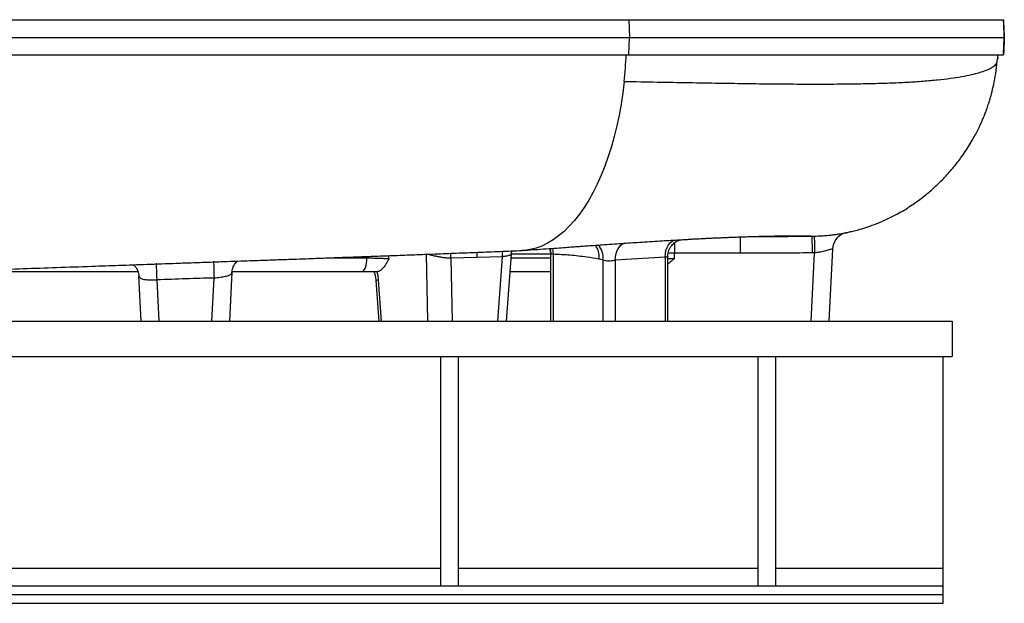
# Model space of a CAD drawing. Header units: millimetres. Extents: x 2416 to 4595, y 822 to 5880.
# Tile 4 of 11: x 3478 to 4595, y 822 to 1484. Entities that reach past the tile are written whole.
import ezdxf

# ---------------------------------------------------------------- set-up
doc = ezdxf.new("R2010")
doc.units = ezdxf.units.MM
doc.header["$LTSCALE"] = 2

msp = doc.modelspace()

# ---------------------------------------------------------------- linework, layer by layer
at = {"color": 7, "linetype": 'Continuous', "lineweight": 25}
for p, q in [((4169.2, 1484.4), (4169.8, 1464.4)), ((4169.2, 1484.4), (4169.3, 1484.4)), ((4169.3, 1484.4), (4169.8, 1464.4)), ((4169.2, 1444.4), (4169.8, 1464.4)), ((4169.3, 1444.4), (4169.8, 1464.4)), ((4169.8, 1464.4), (4169.8, 1464.4)), ((4169.2, 1444.4), (4169.3, 1444.4)), ((4587.8, 1441.7), (4587.8, 1444.4)), ((4587.8, 1441.7), (4587.8, 1439.9)), ((4587.3, 1437.4), (4587.6, 1440.1)), ((4587.7, 1439.9), (4587.8, 1439.9)), ((4416.3, 1242.9), (4416.2, 1242.9)), ((4295.4, 1238.4), (4295.4, 1219.5)), ((3941.3, 1142.4), (3939.8, 1218.4)), ((4030.6, 1142.4), (4036, 1218.5)), ((4080.3, 1218.4), (4080.3, 1142.4)), ((4083.2, 1218.3), (4083.2, 1142.4)), ((4295.4, 1219.5), (4221.1, 1219.5)), ((4376.1, 1142.4), (4380.1, 1219.9)), ((4380.1, 1219.9), (4377.2, 1219.9)), ((4400.3, 1224.3), (4396, 1142.4)), ((3996.9, 1214.5), (3967.2, 1213.9)), ((3967.2, 1213.9), (3968.6, 1142.4)), ((4025.8, 1215.5), (3996.9, 1214.5)), ((4020.6, 1142.4), (4025.8, 1215.5)), ((4139.8, 1211.9), (4135, 1212.8)), ((4139.8, 1211.9), (4139.8, 1142.4)), ((4210.5, 1214.9), (4153.9, 1211.5)), ((4153.9, 1211.5), (4153.9, 1142.4)), ((4210.5, 1214.9), (4210.5, 1142.4)), ((4213.4, 1142.4), (4213.4, 1215.7)), ((3612.4, 1198.4), (3466.1, 1198.4)), ((3718.9, 1197.9), (3716, 1142.4)), ((3866, 1198.4), (3719, 1198.4)), ((3883.4, 1198.4), (3883.1, 1198.4)), ((4080.3, 1198.4), (4034.6, 1198.4)), ((3616, 1142.4), (3613.4, 1193.7)), ((3633.6, 1189.3), (3636, 1142.4)), ((3696.1, 1142.4), (3698.6, 1191.4)), ((3882.2, 1188.5), (3885.6, 1142.4)), ((3884.9, 1188.9), (3888.3, 1142.4)), ((2796, 1142.4), (4536, 1142.4)), ((4536, 1142.4), (4536, 1102.4)), ((3376, 1102.4), (3956, 1102.4)), ((3956, 842.4), (3956, 1102.4)), ((3956, 1102.4), (3976, 1102.4)), ((3976, 842.4), (3976, 1102.4)), ((3976, 1102.4), (4316, 1102.4)), ((4316, 842.4), (4316, 1102.4)), ((4316, 1102.4), (4336, 1102.4)), ((4336, 842.4), (4336, 1102.4)), ((4336, 1102.4), (4526, 1102.4)), ((4526, 862.4), (4526, 1102.4)), ((4526, 1102.4), (4536, 1102.4)), ((4526, 842.4), (4526, 862.4)), ((2806, 842.4), (4526, 842.4)), ((4526, 832.4), (4526, 842.4)), ((2806, 832.4), (4526, 832.4)), ((4526, 822.4), (4526, 832.4)), ((2806, 822.4), (4526, 822.4))]:
    msp.add_line(p, q, dxfattribs=at)
at = {"color": 8, "linetype": 'Continuous', "lineweight": 25}
for p, q in [((4221.1, 1231.6), (4221.1, 1219.5)), ((4080.3, 1218.4), (4036, 1218.4)), ((4080.8, 1218.4), (4080.3, 1218.4)), ((3832.3, 1214.4), (3872.1, 1214.4)), ((4035.7, 1214.4), (4080.3, 1214.4)), ((3376, 862.4), (3956, 862.4)), ((3976, 862.4), (4316, 862.4)), ((4336, 862.4), (4526, 862.4))]:
    msp.add_line(p, q, dxfattribs=at)
at = {"color": 7, "linetype": 'Continuous', "lineweight": 25, "flags": 128}
for points in [[(4164, 1414.4), (4162.4, 1401.5), (4160.5, 1388.7), (4158.2, 1376.2), (4155.6, 1363.9), (4152.7, 1352), (4149.5, 1340.4), (4145.9, 1329.1), (4142, 1318.3), (4137.8, 1307.9), (4133.4, 1298), (4128.7, 1288.6), (4123.7, 1279.7), (4118.5, 1271.4), (4113.1, 1263.7), (4107.5, 1256.6), (4101.7, 1250.1), (4095.7, 1244.2), (4089.5, 1239.1), (4083.3, 1234.6), (4076.9, 1230.8), (4070.4, 1227.7), (4063.9, 1225.3), (4057.3, 1223.7), (4050.6, 1222.8), (4048.1, 1222.6)], [(4379.6, 1238.9), (4379.7, 1238.5), (4379.7, 1237.4), (4379.7, 1235.7), (4379.8, 1233.4), (4379.9, 1230.5), (4380, 1227.2), (4380, 1223.7), (4380.1, 1219.9)], [(4079.2, 1224.9), (4079.9, 1222.3), (4080.3, 1218.4)], [(3866, 1198.4), (3867.1, 1198.7), (3868.3, 1199.6), (3869.3, 1201.1), (3870.3, 1203.1), (3871, 1205.5), (3871.6, 1208.3), (3871.9, 1211.3), (3872.1, 1214.4)]]:
    msp.add_lwpolyline(points, dxfattribs=at)
at = {"color": 8, "linetype": 'Continuous', "lineweight": 25, "flags": 128}
for points in [[(4153.9, 1211.5), (4154.1, 1215.4), (4154.8, 1219.2), (4156, 1222.6), (4157.7, 1225.7), (4159.7, 1228.2), (4162.1, 1230), (4164.8, 1231.1), (4165, 1231.2)], [(4210.5, 1214.9), (4210.7, 1218.8), (4211.4, 1222.5), (4212.6, 1226), (4214.3, 1229), (4216.4, 1231.5), (4218.8, 1233.4), (4221.4, 1234.5), (4222.4, 1234.7)], [(4307.4, 1238.4), (4322.5, 1238.5), (4349.5, 1238.6), (4377, 1238.8), (4377, 1238.8), (4377, 1238.8)], [(3967.2, 1213.9), (3967.4, 1217.6), (3967.6, 1219.5)], [(4025.8, 1215.5), (4026, 1219.6), (4026.4, 1221.8)], [(4079.8, 1225), (4080.5, 1222.3), (4080.8, 1218.4)], [(4082.5, 1225.2), (4083, 1222.2), (4083.2, 1218.3)], [(3632.8, 1208.3), (3632.9, 1208.1), (3632.9, 1207.3), (3633, 1205.6), (3633, 1203.3), (3633.2, 1200.4), (3633.3, 1197), (3633.4, 1193.3), (3633.6, 1189.3)], [(3698, 1210.4), (3698, 1210.2), (3698.1, 1209.3), (3698.1, 1207.7), (3698.2, 1205.4), (3698.3, 1202.5), (3698.4, 1199.1), (3698.5, 1195.4), (3698.6, 1191.4)]]:
    msp.add_lwpolyline(points, dxfattribs=at)
at = {"color": 7, "linetype": 'Continuous', "lineweight": 25}
for centre, radius, start, end in [((3694.7, 1463.9), 471.9, 353.9826, 357.6354), ((4420.3, 1223.3), 20, 144.1495, 176.9998)]:
    msp.add_arc(centre, radius, start, end, dxfattribs=at)
at = {"color": 8, "linetype": 'Continuous', "lineweight": 25}
for centre, radius, start, end in [((4420.3, 1223.3), 20, 101.6147, 144.1487), ((4120.1, 1215), 19.9, 350.9065, 44.8253), ((4223.5, 862.9), 356.6, 90.3788, 91.5634), ((3885, 1179.1), 9.81, 91.0634, 106.7691)]:
    msp.add_arc(centre, radius, start, end, dxfattribs=at)
at = {"color": 7, "linetype": 'Continuous', "lineweight": 25}
msp.add_ellipse((3666, -192.7), major_axis=(0, 10685.4), ratio=0.052408, start_param=4.844383, end_param=4.844938, dxfattribs=at)
at = {"color": 8, "linetype": 'Continuous', "lineweight": 25}
for centre, major_axis, ratio, start_param, end_param in [((3666, -193.8), (-468, 10685.4), 0.02522, 4.843456, 4.843592), ((3683.3, -192.7), (-485.3, 10685.4), 0.02615, 4.843195, 4.843496)]:
    msp.add_ellipse(centre, major_axis=major_axis, ratio=ratio, start_param=start_param, end_param=end_param, dxfattribs=at)
at = {"color": 7, "linetype": 'Continuous', "lineweight": 25}
for points, knots in [([(3084.6, 1484.4), (3096.8, 1484.4), (3121.1, 1484.4), (3158.6, 1484.4), (3196.7, 1484.4), (3236, 1484.4), (3276.3, 1484.4), (3317.7, 1484.4), (3359.6, 1484.4), (3401.9, 1484.4), (3444.5, 1484.4), (3487.4, 1484.4), (3530.6, 1484.4), (3574.2, 1484.4), (3618.3, 1484.4), (3662.9, 1484.4), (3707.3, 1484.4), (3751.2, 1484.4), (3794.4, 1484.4), (3837.1, 1484.4), (3879.3, 1484.4), (3921.7, 1484.4), (3964.4, 1484.4), (4007.1, 1484.4), (4049, 1484.4), (4090.2, 1484.4), (4130.4, 1484.4), (4156.3, 1484.4), (4169.2, 1484.4)], [0, 0, 0, 0, 0.036607, 0.073244, 0.109881, 0.146488, 0.184426, 0.222396, 0.260366, 0.298304, 0.336238, 0.374206, 0.412173, 0.450107, 0.489133, 0.528194, 0.567255, 0.606281, 0.644389, 0.682531, 0.720673, 0.758781, 0.79892, 0.839136, 0.879391, 0.919646, 0.959861, 1, 1, 1, 1]), ([(4169.3, 1484.4), (4176.1, 1484.4), (4189.7, 1484.4), (4216.6, 1484.4), (4249.3, 1484.4), (4287, 1484.4), (4322.9, 1484.4), (4356.8, 1484.4), (4388.8, 1484.4), (4418.7, 1484.4), (4446.5, 1484.4), (4472, 1484.4), (4495.4, 1484.4), (4514.9, 1484.4), (4531, 1484.4), (4544.3, 1484.4), (4556, 1484.4), (4566.5, 1484.4), (4575.4, 1484.4), (4582.8, 1484.4), (4588.4, 1484.4), (4592.5, 1484.4), (4593.7, 1484.4), (4594.4, 1484.4)], [0, 0, 0, 0, 0.027305, 0.054609, 0.109573, 0.164615, 0.219657, 0.274621, 0.329311, 0.384001, 0.438691, 0.493382, 0.548071, 0.60276, 0.645473, 0.688223, 0.730974, 0.773687, 0.818392, 0.86314, 0.907888, 0.952593, 1, 1, 1, 1]), ([(4594.4, 1484.4), (4594.4, 1482.7), (4594.5, 1479.3), (4594.8, 1472.5), (4595, 1467.4), (4595.2, 1464.4)], [0, 0, 0, 0, 0.2861654, 0.5828905, 1, 1, 1, 1]), ([(4595.3, 1464.4), (4595.2, 1466.5), (4595, 1470.3), (4594.8, 1475.9), (4594.6, 1480.6), (4594.5, 1483.3), (4594.4, 1484.4)], [0, 0, 0, 0, 0.285864, 0.541229, 0.804003, 1, 1, 1, 1]), ([(3084.8, 1464.4), (3096.9, 1464.4), (3121.1, 1464.4), (3158.4, 1464.4), (3196.3, 1464.4), (3235.4, 1464.4), (3275.7, 1464.4), (3317.2, 1464.4), (3359.1, 1464.4), (3401.4, 1464.4), (3444.1, 1464.4), (3487.1, 1464.4), (3530.2, 1464.4), (3573.9, 1464.4), (3618.1, 1464.4), (3662.7, 1464.4), (3707.1, 1464.4), (3751.1, 1464.4), (3794.4, 1464.4), (3837, 1464.4), (3879.3, 1464.4), (3921.8, 1464.4), (3964.5, 1464.4), (4007.3, 1464.4), (4049.4, 1464.4), (4090.6, 1464.4), (4130.9, 1464.4), (4156.8, 1464.4), (4169.8, 1464.4)], [0, 0, 0, 0, 0.036397, 0.072823, 0.109249, 0.145646, 0.183611, 0.22161, 0.259608, 0.297573, 0.335535, 0.37353, 0.411525, 0.449488, 0.488542, 0.527631, 0.566721, 0.605776, 0.643912, 0.682081, 0.720251, 0.758387, 0.798591, 0.838873, 0.879194, 0.919515, 0.959796, 1, 1, 1, 1]), ([(4169.8, 1464.4), (4178.8, 1464.4), (4187.8, 1464.4), (4205.4, 1464.4), (4214.1, 1464.4), (4239.8, 1464.4), (4256.5, 1464.4), (4305, 1464.4), (4335.3, 1464.4), (4391.5, 1464.4), (4417.4, 1464.4), (4464.4, 1464.4), (4485.5, 1464.4), (4522.6, 1464.4), (4538.5, 1464.4), (4564.6, 1464.4), (4574.8, 1464.4), (4589.3, 1464.4), (4593.6, 1464.4), (4595.2, 1464.4)], [0, 0, 0, 0, 0.03125, 0.03125, 0.0625, 0.0625, 0.125, 0.125, 0.25, 0.25, 0.375, 0.375, 0.5, 0.5, 0.625, 0.625, 0.75, 0.75, 0.8722161, 0.8722161, 0.8722161, 0.8722161]), ([(4594.4, 1444.4), (4594.4, 1446.1), (4594.5, 1449.6), (4594.8, 1456.3), (4595, 1461.4), (4595.2, 1464.4)], [0, 0, 0, 0, 0.2861654, 0.5828905, 1, 1, 1, 1]), ([(4595.3, 1464.4), (4595.2, 1462.4), (4595, 1458.5), (4594.8, 1452.9), (4594.6, 1448.3), (4594.5, 1445.6), (4594.4, 1444.4)], [0, 0, 0, 0, 0.285864, 0.541229, 0.804003, 1, 1, 1, 1]), ([(3084.6, 1444.4), (3096.8, 1444.4), (3121.1, 1444.4), (3158.6, 1444.4), (3196.7, 1444.4), (3236, 1444.4), (3276.3, 1444.4), (3317.7, 1444.4), (3359.6, 1444.4), (3401.9, 1444.4), (3444.5, 1444.4), (3487.4, 1444.4), (3530.6, 1444.4), (3574.2, 1444.4), (3618.3, 1444.4), (3662.9, 1444.4), (3707.3, 1444.4), (3751.2, 1444.4), (3794.4, 1444.4), (3837.1, 1444.4), (3879.3, 1444.4), (3921.7, 1444.4), (3964.4, 1444.4), (4007.1, 1444.4), (4049, 1444.4), (4090.2, 1444.4), (4130.4, 1444.4), (4156.3, 1444.4), (4169.2, 1444.4)], [0, 0, 0, 0, 0.036607, 0.073244, 0.109881, 0.146488, 0.184426, 0.222396, 0.260366, 0.298303, 0.336238, 0.374205, 0.412172, 0.450107, 0.489132, 0.528193, 0.567254, 0.60628, 0.644388, 0.68253, 0.720672, 0.75878, 0.798919, 0.839135, 0.87939, 0.919645, 0.959861, 1, 1, 1, 1]), ([(4169.3, 1444.4), (4176.1, 1444.4), (4189.7, 1444.4), (4216.6, 1444.4), (4249.3, 1444.4), (4287, 1444.4), (4322.9, 1444.4), (4356.9, 1444.4), (4388.8, 1444.4), (4418.7, 1444.4), (4446.5, 1444.4), (4472, 1444.4), (4495.4, 1444.4), (4514.9, 1444.4), (4531, 1444.4), (4544.3, 1444.4), (4556, 1444.4), (4566.5, 1444.4), (4575.4, 1444.4), (4582.8, 1444.4), (4588.4, 1444.4), (4592.5, 1444.4), (4593.7, 1444.4), (4594.4, 1444.4)], [0, 0, 0, 0, 0.027305, 0.054609, 0.109573, 0.164615, 0.219658, 0.274622, 0.329312, 0.384002, 0.438692, 0.493383, 0.548072, 0.602762, 0.645475, 0.688225, 0.730975, 0.773688, 0.818394, 0.863142, 0.907889, 0.952595, 1, 1, 1, 1]), ([(4587.7, 1440), (4587.7, 1440), (4587.6, 1439.9), (4587.7, 1440.4), (4587.8, 1441.3), (4587.8, 1441.7)], [0, 0, 0, 0, 0.132969, 0.560239, 1, 1, 1, 1]), ([(4164, 1414.4), (4176.5, 1414.2), (4201.4, 1413.7), (4237.4, 1413.1), (4272.1, 1412.5), (4305.4, 1412), (4337.2, 1411.6), (4367.4, 1411.4), (4395.2, 1411.4), (4420.6, 1411.6), (4443.8, 1412), (4465.3, 1412.6), (4485.2, 1413.5), (4503.4, 1414.7), (4519.8, 1416.2), (4534.4, 1417.9), (4547.2, 1419.9), (4558.2, 1422.1), (4567.5, 1424.5), (4574.9, 1427), (4581, 1429.8), (4585.2, 1433), (4587.3, 1435.6), (4587.1, 1437.1), (4587.1, 1437.4)], [0, 0, 0, 0, 0.049526, 0.098966, 0.148293, 0.197497, 0.246575, 0.295539, 0.344407, 0.389139, 0.433832, 0.47851, 0.523185, 0.567851, 0.612512, 0.657177, 0.701851, 0.746531, 0.791211, 0.835881, 0.880529, 0.933097, 0.985623, 1, 1, 1, 1]), ([(4410.8, 1241.9), (4411.4, 1242), (4412.6, 1242.2), (4415.4, 1242.8), (4419.8, 1243.7), (4425.3, 1245), (4432.3, 1246.9), (4440.8, 1249.6), (4451.1, 1253.3), (4462.4, 1258.2), (4475.3, 1264.7), (4489, 1272.9), (4503, 1282.9), (4515.9, 1293.8), (4527.6, 1305.2), (4537.8, 1316.9), (4546, 1327.5), (4552.3, 1336.7), (4557, 1344.3), (4561.1, 1351.3), (4564.5, 1357.7), (4567.2, 1363.2), (4569.5, 1368.2), (4571.7, 1373.4), (4573.4, 1377.6), (4574.6, 1380.9), (4575.6, 1383.6), (4576.9, 1387.5), (4578.8, 1393.2), (4581, 1401.2), (4583.5, 1411.5), (4585.8, 1423.9), (4586.8, 1432.9), (4587.3, 1437.7)], [0, 0, 0, 0, 0.008544, 0.019481, 0.036459, 0.056005, 0.0791, 0.111626, 0.149549, 0.193015, 0.238959, 0.299481, 0.358921, 0.417033, 0.473595, 0.528118, 0.577606, 0.611201, 0.642093, 0.670658, 0.69735, 0.722701, 0.746026, 0.766514, 0.784893, 0.793614, 0.802201, 0.815013, 0.83637, 0.866015, 0.903557, 0.948455, 1, 1, 1, 1]), ([(4379.6, 1238.9), (4382.6, 1239), (4387.6, 1239.2), (4394.4, 1239.7), (4399.8, 1240.3), (4404.6, 1240.9), (4408.7, 1241.6), (4412, 1242.1), (4414.4, 1242.5), (4415.8, 1242.8), (4416, 1242.8), (4416.1, 1242.8)], [0, 0, 0, 0, 0.1549607, 0.2632419, 0.375042, 0.4841632, 0.5963453, 0.7072329, 0.8209765, 0.933751, 1, 1, 1, 1]), ([(4050.1, 1222.7), (4055.2, 1223.1), (4064.8, 1223.8), (4078.2, 1224.8), (4089.6, 1225.6), (4099.1, 1226.3), (4106.8, 1226.8), (4112.7, 1227.3), (4117.2, 1227.6), (4121.1, 1227.9), (4126.6, 1228.2), (4134.4, 1228.8), (4144.7, 1229.5), (4155.5, 1230.3), (4166.1, 1231), (4176.6, 1231.7), (4187.5, 1232.4), (4198.8, 1233.1), (4209.6, 1233.8), (4219.7, 1234.4), (4227.8, 1234.8), (4234.4, 1235.2), (4239.7, 1235.5), (4244.7, 1235.8), (4248.9, 1236), (4252.6, 1236.2), (4256.5, 1236.4), (4261.2, 1236.6), (4266.6, 1236.9), (4272.2, 1237.1), (4277.4, 1237.3), (4282, 1237.5), (4286.6, 1237.7), (4291.4, 1237.9), (4296.8, 1238.1), (4302.6, 1238.3), (4308.8, 1238.5), (4315.5, 1238.7), (4322, 1238.8), (4327, 1238.9), (4329.2, 1239), (4330.3, 1239)], [0, 0, 0, 0, 0.040657, 0.0763278, 0.1070433, 0.1328936, 0.1536559, 0.1698688, 0.1815909, 0.1912447, 0.2023634, 0.2285002, 0.2577506, 0.29104, 0.3225725, 0.3524527, 0.3867407, 0.4239355, 0.4594942, 0.4929439, 0.5253277, 0.5439612, 0.5640956, 0.5828994, 0.5985986, 0.6116204, 0.6263968, 0.6441423, 0.6670824, 0.6915427, 0.7142168, 0.735078, 0.7541381, 0.7796989, 0.804804, 0.8306163, 0.8601496, 0.8936046, 0.9295154, 0.9649396, 1, 1, 1, 1]), ([(4213.5, 1215.7), (4213.5, 1216.5), (4213.5, 1218.4), (4214.2, 1221.3), (4215.3, 1224.4), (4216.9, 1227.1), (4218.7, 1229.3), (4220.7, 1231.2), (4222.8, 1232.7), (4224.8, 1233.7), (4226.6, 1234.5), (4227.5, 1234.7), (4227.9, 1234.9)], [0, 0, 0, 0, 0.084855, 0.2169192, 0.3412564, 0.4589307, 0.5703472, 0.6754315, 0.7735621, 0.8631396, 0.9411165, 1, 1, 1, 1]), ([(4317.2, 1238.7), (4320.6, 1238.8), (4329.2, 1239), (4340.6, 1239.2), (4352, 1239.3), (4361.4, 1239.3), (4368.8, 1239.3), (4373.8, 1239.2), (4376.8, 1239), (4376.9, 1238.9), (4377, 1238.8)], [0, 0, 0, 0, 0.078588, 0.19814, 0.318792, 0.45279, 0.588073, 0.724495, 0.861852, 1, 1, 1, 1]), ([(4377, 1238.8), (4377, 1238.8), (4377.9, 1238.8), (4378.8, 1238.9), (4379.6, 1238.9)], [0, 0, 0, 0, 0.000045, 1, 1, 1, 1]), ([(4377, 1238.8), (4377, 1238.6), (4377, 1238.1), (4377, 1234.7), (4377.1, 1229.6), (4377.1, 1224.6), (4377.2, 1221.3), (4377.2, 1220.2), (4377.2, 1219.9)], [0, 0, 0, 0, 0.2228359, 0.4456716, 0.6685068, 0.8913425, 0.9646029, 1, 1, 1, 1]), ([(2972, 1179.6), (2973.5, 1179.9), (2976.5, 1180.3), (2982.3, 1180.9), (2989.5, 1181.5), (2998.1, 1182.2), (3008.2, 1183), (3019.6, 1183.7), (3031.8, 1184.5), (3047.6, 1185.4), (3067.5, 1186.4), (3092.2, 1187.5), (3118, 1188.7), (3144.4, 1189.8), (3169.8, 1190.8), (3193.9, 1191.7), (3216.5, 1192.6), (3238, 1193.3), (3258.7, 1194.1), (3279.3, 1194.9), (3304.8, 1195.8), (3335.7, 1196.9), (3372.6, 1198.2), (3409.5, 1199.5), (3446.1, 1200.8), (3482.4, 1202.1), (3520.4, 1203.4), (3556.7, 1204.7), (3591, 1205.9), (3622.9, 1207), (3651.1, 1208), (3675.2, 1208.9), (3694.4, 1209.5), (3712.4, 1210.2), (3728.2, 1210.7), (3741.9, 1211.2), (3753.6, 1211.6), (3763.9, 1212), (3772.8, 1212.3), (3782, 1212.6), (3793, 1213), (3807, 1213.5), (3823.6, 1214.1), (3842, 1214.8), (3861.7, 1215.5), (3882.3, 1216.2), (3904, 1217), (3926.6, 1217.9), (3949.9, 1218.7), (3973.9, 1219.7), (3998.3, 1220.6), (4023.3, 1221.6), (4039.8, 1222.3), (4048.1, 1222.6)], [0, 0, 0, 0, 0.018229, 0.036235, 0.054007, 0.071623, 0.089159, 0.106666, 0.124163, 0.141684, 0.169823, 0.198172, 0.226519, 0.253595, 0.279179, 0.301646, 0.322686, 0.342241, 0.36034, 0.378365, 0.396806, 0.426602, 0.457382, 0.489138, 0.516979, 0.545656, 0.575469, 0.606465, 0.630406, 0.655051, 0.680431, 0.695752, 0.71097, 0.724921, 0.737513, 0.747774, 0.756898, 0.764883, 0.771727, 0.777705, 0.786625, 0.797632, 0.810726, 0.825905, 0.841274, 0.857924, 0.875541, 0.894124, 0.913672, 0.933816, 0.954904, 0.976956, 1, 1, 1, 1]), ([(3967.2, 1213.9), (3966, 1213.9), (3964.8, 1213.9), (3963, 1214.1), (3962.4, 1214.1), (3961.1, 1214.2), (3960.4, 1214.3), (3958.5, 1214.5), (3957.2, 1214.7), (3955.2, 1215), (3954.6, 1215.2), (3953.3, 1215.4), (3952.6, 1215.5), (3950.7, 1215.9), (3949.5, 1216.1), (3947.8, 1216.5), (3947.2, 1216.7), (3946.1, 1216.9), (3945.5, 1217.1), (3944.5, 1217.3), (3944, 1217.4), (3943.1, 1217.7), (3942.6, 1217.8), (3941.3, 1218.1), (3940.5, 1218.3), (3939.8, 1218.4)], [0, 0, 0, 0, 0.125, 0.125, 0.1875, 0.1875, 0.25, 0.25, 0.375, 0.375, 0.4375, 0.4375, 0.5, 0.5, 0.625, 0.625, 0.6875, 0.6875, 0.75, 0.75, 0.8125, 0.8125, 0.875, 0.875, 1, 1, 1, 1]), ([(3996.9, 1214.5), (3996.9, 1214.5), (3996.9, 1216.6), (3997.2, 1218.6), (3997.4, 1220.6)], [0, 0, 0, 0, 0.038228, 1, 1, 1, 1]), ([(4036.1, 1218.4), (4036.1, 1219.1), (4036.2, 1220.4), (4036.5, 1221.6), (4036.7, 1222.2)], [0, 0, 0, 0, 0.534089, 1, 1, 1, 1]), ([(4083.2, 1218.3), (4082.7, 1218.3), (4082.2, 1218.4), (4081.4, 1218.4), (4081.1, 1218.4), (4080.8, 1218.4)], [0, 0, 0, 0, 0.5, 0.5, 1, 1, 1, 1]), ([(4135, 1212.8), (4130.5, 1213.6), (4119.7, 1215.4), (4102.4, 1217.4), (4089.6, 1218), (4083.2, 1218.3)], [0, 0, 0, 0, 0.26202, 0.631007, 1, 1, 1, 1]), ([(4130.9, 1228.5), (4131.9, 1227.2), (4133.9, 1224.4), (4135.2, 1218.8), (4135.2, 1214.8), (4135, 1212.9), (4135, 1212.8)], [0, 0, 0, 0, 0.329452, 0.694834, 0.987018, 1, 1, 1, 1]), ([(4377.2, 1219.9), (4377, 1219.9), (4367.9, 1219.8), (4349.6, 1219.6), (4322.5, 1219.5), (4304.5, 1219.5), (4295.4, 1219.5)], [0, 0, 0, 0, 0.005559, 0.33704, 0.66852, 1, 1, 1, 1]), ([(4400.3, 1224.3), (4400.1, 1224.4), (4399.7, 1224.4), (4396.3, 1223.3), (4391.4, 1221.9), (4385.7, 1220.6), (4381.8, 1220.1), (4380.1, 1219.9)], [0, 0, 0, 0, 0.206855, 0.414725, 0.627234, 0.8448, 1, 1, 1, 1]), ([(3719, 1198), (3719.1, 1198.9), (3719.2, 1200.9), (3720.2, 1203.9), (3721.6, 1206.6), (3723.3, 1208.8), (3724.5, 1210.1), (3725.1, 1210.6), (3725.2, 1210.6)], [0, 0, 0, 0, 0.183964, 0.403309, 0.610035, 0.804969, 0.987441, 1, 1, 1, 1]), ([(3872.1, 1214.4), (3874.2, 1214.3), (3878.6, 1214.1), (3885.5, 1213.9), (3891.6, 1213.7), (3895.3, 1213.6), (3896.8, 1213.6), (3897.1, 1213.6)], [0, 0, 0, 0, 0.235193, 0.470214, 0.704803, 0.938863, 1, 1, 1, 1]), ([(3897.1, 1213.6), (3897.1, 1213.6), (3896.4, 1212.2), (3895, 1209.6), (3892.8, 1205.8), (3890.2, 1202.4), (3887.1, 1199.3), (3884.7, 1198.7), (3883.4, 1198.4)], [0, 0, 0, 0, 0.001204, 0.180749, 0.359665, 0.558156, 0.75614, 1, 1, 1, 1]), ([(4153.9, 1211.5), (4153.1, 1211.3), (4151.3, 1211), (4148, 1210.6), (4144.6, 1210.6), (4141.7, 1211), (4140.4, 1211.6), (4139.8, 1211.9)], [0, 0, 0, 0, 0.214143, 0.42739, 0.63921, 0.851802, 1, 1, 1, 1]), ([(4221.2, 1213.6), (4221.2, 1213.6), (4219.7, 1212.2), (4217.2, 1210), (4214.5, 1208), (4213.4, 1207.1)], [0, 0, 0, 0, 0.003969, 0.595843, 1, 1, 1, 1]), ([(3607, 1206.5), (3607, 1206.5), (3607.6, 1206), (3608.9, 1204.7), (3610.7, 1202.4), (3612.1, 1199.7), (3613, 1196.6), (3613.4, 1194.3), (3613.4, 1193.1), (3613.4, 1193.1)], [0, 0, 0, 0, 0.007123, 0.18703, 0.378649, 0.576906, 0.77822, 0.994034, 1, 1, 1, 1]), ([(3698.6, 1191.4), (3700.9, 1191.7), (3705.5, 1192.3), (3711.5, 1193.3), (3716.1, 1194.6), (3718.5, 1196.1), (3718.8, 1197.4), (3718.9, 1197.9)], [0, 0, 0, 0, 0.21418, 0.428471, 0.643377, 0.859977, 1, 1, 1, 1]), ([(3883.1, 1198.4), (3881.3, 1198.4), (3877.5, 1198.4), (3871.7, 1198.4), (3867.9, 1198.4), (3866, 1198.4)], [0, 0, 0, 0, 0.30423, 0.647142, 1, 1, 1, 1]), ([(3880.1, 1198.3), (3880.2, 1198), (3880.6, 1197), (3881.2, 1195), (3881.7, 1192.5), (3882.1, 1190.2), (3882.2, 1188.9), (3882.2, 1188.5)], [0, 0, 0, 0, 0.152589, 0.388385, 0.646546, 0.901312, 1, 1, 1, 1]), ([(3883.4, 1198.4), (3883.4, 1198.4), (3883.7, 1196.9), (3884.4, 1193.8), (3884.7, 1190.6), (3884.9, 1188.9)], [0, 0, 0, 0, 0.00083, 0.493817, 1, 1, 1, 1]), ([(3613.4, 1193.7), (3613.6, 1192.9), (3614.1, 1191.3), (3617.6, 1190), (3622.7, 1189.4), (3628.4, 1189.3), (3632.1, 1189.3), (3633.6, 1189.3)], [0, 0, 0, 0, 0.219535, 0.43555, 0.648355, 0.860511, 1, 1, 1, 1]), ([(3698.6, 1191.4), (3688, 1191.1), (3666.3, 1190.5), (3644.6, 1189.7), (3633.6, 1189.3)], [0, 0, 0, 0, 0.489734, 1, 1, 1, 1])]:
    msp.add_open_spline(points, degree=3, knots=knots, dxfattribs=at)
at = {"color": 8, "linetype": 'Continuous', "lineweight": 25}
for points, knots in [([(4035.7, 1218.5), (4035.8, 1218.4), (4036, 1218), (4033.9, 1217.1), (4030.3, 1216.1), (4027.1, 1215.7), (4025.8, 1215.5)], [0, 0, 0, 0, 0.13803, 0.457855, 0.781464, 1, 1, 1, 1]), ([(4213.3, 1215.7), (4213.4, 1215.7), (4213.5, 1215.5), (4212.6, 1215.2), (4211.2, 1215), (4210.5, 1214.9)], [0, 0, 0, 0, 0.13743, 0.568696, 1, 1, 1, 1]), ([(4213.4, 1213.7), (4215.4, 1213.7), (4217.9, 1213.6), (4220.6, 1213.6), (4221.2, 1213.6)], [0, 0, 0, 0, 0.77867, 1, 1, 1, 1])]:
    msp.add_open_spline(points, degree=3, knots=knots, dxfattribs=at)

doc.saveas('drawing.dxf')
